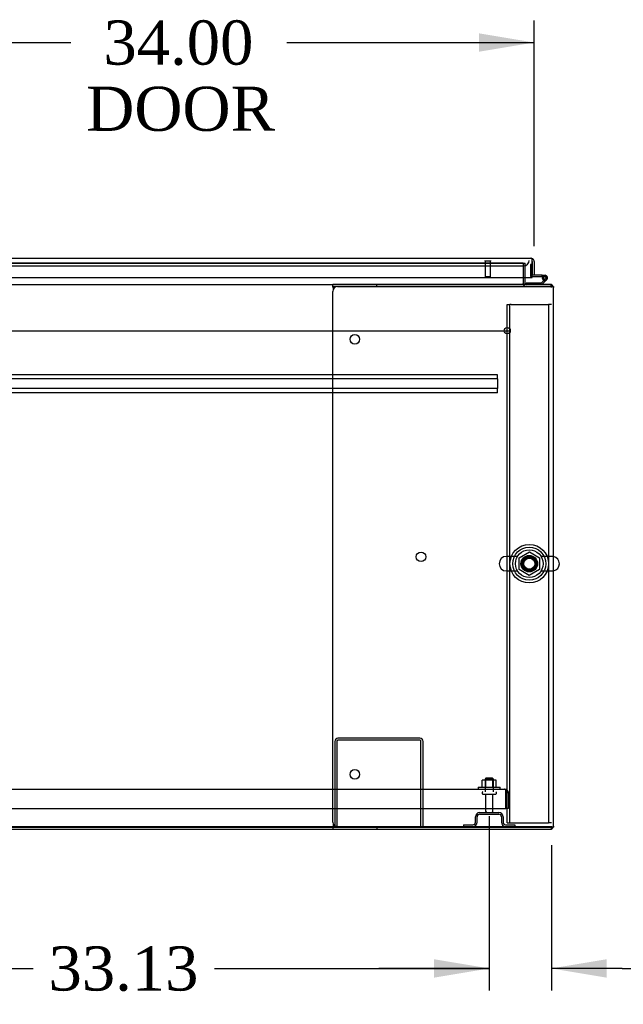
# Model space of a CAD drawing. Header units: inches. Extents: x 2 to 538, y -2 to 358.
# Tile 4 of 24: x 161 to 189, y 44 to 88. Entities that reach past the tile are written whole.
import ezdxf
from ezdxf.enums import TextEntityAlignment as Align
from ezdxf.lldxf.tags import DXFTag

# ---------------------------------------------------------------- set-up
doc = ezdxf.new("R2010")
doc.units = ezdxf.units.IN
doc.header["$MEASUREMENT"] = 0
for name, color, linetype in [('COM41309', 7, 'Continuous'), ('COM43135', 7, 'Continuous'), ('COM50521', 7, 'Continuous'), ('COM50570', 7, 'Continuous'), ('COM50800-2', 7, 'Continuous'), ('COM52265-5', 7, 'Continuous'), ('COM54746-68', 7, 'Continuous'), ('COM54928-6', 7, 'Continuous'), ('COM55702-64', 7, 'Continuous'), ('COM70108-4', 7, 'Continuous'), ('COM70219', 7, 'Continuous'), ('COM71154-4', 7, 'Continuous'), ('COM71156-4', 7, 'Continuous'), ('Default', 7, 'Continuous'), ('NTS166105', 7, 'Continuous'), ('NTS166905', 7, 'Continuous'), ('SCS00680', 7, 'Continuous'), ('STD21878', 7, 'Continuous'), ('STD26094', 7, 'Continuous'), ('WAF25059', 7, 'Continuous'), ('WAF25362', 7, 'Continuous'), ('WAM254785', 7, 'Continuous')]:
    doc.layers.add(name, color=color, linetype=linetype)
doc.styles.add('SEACAD_Times_New_Roman', font='times.ttf')
tags = doc.linetypes.add('CENTER2', pattern=[1.125, 0.75, -0.125, 0.125, -0.125]).pattern_tags.tags
tags[10:11] = [DXFTag(74, 4), DXFTag(75, 0), DXFTag(340, '0'), DXFTag(46, 0.0), DXFTag(50, 0.0), DXFTag(44, 0.0), DXFTag(45, 0.0)]
tags[8:9] = [DXFTag(74, 4), DXFTag(75, 0), DXFTag(340, '0'), DXFTag(46, 0.0), DXFTag(50, 0.0), DXFTag(44, 0.0), DXFTag(45, 0.0)]
tags[6:7] = [DXFTag(74, 4), DXFTag(75, 0), DXFTag(340, '0'), DXFTag(46, 0.0), DXFTag(50, 0.0), DXFTag(44, 0.0), DXFTag(45, 0.0)]
tags[4:5] = [DXFTag(74, 4), DXFTag(75, 0), DXFTag(340, '0'), DXFTag(46, 0.0), DXFTag(50, 0.0), DXFTag(44, 0.0), DXFTag(45, 0.0)]
tags = doc.linetypes.add('HIDDEN2', pattern=[0.1875, 0.125, -0.0625]).pattern_tags.tags
tags[6:7] = [DXFTag(74, 4), DXFTag(75, 0), DXFTag(340, '0'), DXFTag(46, 0.0), DXFTag(50, 0.0), DXFTag(44, 0.0), DXFTag(45, 0.0)]
tags[4:5] = [DXFTag(74, 4), DXFTag(75, 0), DXFTag(340, '0'), DXFTag(46, 0.0), DXFTag(50, 0.0), DXFTag(44, 0.0), DXFTag(45, 0.0)]
doc.dimstyles.new('HAMMOND_(STH_-_540x360)', dxfattribs={"dimtxt": 2, "dimasz": 2.5, "dimexe": 1, "dimexo": 1, "dimgap": 0.5, "dimtad": 0, "dimtih": 1, "dimtoh": 1, "dimzin": 0, "dimdsep": 46, "dimtxsty": 'SEACAD_Times_New_Roman', "dimblk1": '_SE_FILLED', "dimblk2": '_SE_FILLED', "dimsah": 1, "dimcen": 1, "dimadec": 0, "dimazin": 0, "dimtfac": 0.8, "dimtofl": 0, "dimtmove": 0, "dimatfit": 3, "dimfxl": 1, "dimtolj": 1, "dimtzin": 0, "dimarcsym": 0})

# ---------------------------------------------------------------- blocks, each defined once
blk = doc.blocks.new('SEANNOT_GROUP6')
at = {"layer": 'Default', "color": 7, "linetype": 'CENTER2'}
blk.add_line((115.461, 74.288), (183.472, 74.288), dxfattribs=at)
blk = doc.blocks.new('SE1')
at = {"layer": 'COM41309', "color": 7, "linetype": 'HIDDEN2'}
for p, q in [((183.403, 75.478), (183.528, 75.478)), ((183.403, 51.978), (183.403, 75.478)), ((183.528, 51.978), (183.528, 75.478)), ((183.588, 75.478), (183.528, 75.478)), ((183.588, 75.478), (185.218, 75.478)), ((185.218, 75.478), (185.278, 75.478)), ((185.278, 75.478), (185.278, 51.978)), ((185.403, 75.478), (185.278, 75.478)), ((183.403, 51.978), (183.528, 51.978)), ((183.528, 51.978), (183.588, 51.978)), ((183.588, 51.978), (185.218, 51.978)), ((185.218, 51.978), (185.278, 51.978)), ((185.403, 51.978), (185.278, 51.978))]:
    blk.add_line(p, q, dxfattribs=at)
blk.add_circle((184.403, 63.728), 0.375, dxfattribs=at)
at = {"layer": 'COM43135', "color": 7, "linetype": 'HIDDEN2'}
for p, q in [((115.65, 53.507), (183.28, 53.507)), ((183.28, 53.507), (183.28, 53.507)), ((183.28, 53.507), (183.28, 53.507)), ((183.28, 53.507), (183.28, 53.507)), ((183.34, 53.322), (183.34, 53.471)), ((183.34, 53.404), (183.389, 53.471)), ((183.34, 53.322), (183.34, 53.404)), ((183.34, 52.632), (183.34, 53.322)), ((183.34, 53.322), (183.34, 53.322)), ((183.34, 53.322), (183.34, 52.632)), ((183.465, 53.322), (183.465, 52.632)), ((115.59, 52.632), (183.34, 52.632)), ((183.465, 52.632), (183.34, 52.632))]:
    blk.add_line(p, q, dxfattribs=at)
for start, end in [(89.9411, 90), (53.806, 89.8792), (0, 53.806)]:
    blk.add_arc((183.28, 53.322), 0.185, start, end, dxfattribs=at)
blk.add_open_spline([(183.34, 53.471), (183.33, 53.483), (183.32, 53.492), (183.305, 53.501), (183.3, 53.503), (183.29, 53.506), (183.285, 53.507), (183.28, 53.507)], degree=3, knots=[0, 0, 0, 0, 0.5, 0.5, 0.75, 0.75, 1, 1, 1, 1], dxfattribs=at)
at = {"layer": 'COM50521', "color": 7, "linetype": 'HIDDEN2'}
for p, q in [((179.447, 55.82), (175.733, 55.82)), ((175.59, 55.677), (175.59, 51.82)), ((175.685, 55.677), (175.685, 51.82)), ((179.447, 55.725), (175.733, 55.725)), ((179.495, 51.82), (179.495, 55.677)), ((179.59, 51.82), (179.59, 55.677)), ((175.685, 51.82), (175.59, 51.82)), ((179.495, 51.82), (179.59, 51.82))]:
    blk.add_line(p, q, dxfattribs=at)
for centre, radius, start, end in [((175.733, 55.677), 0.143, 90, 180), ((179.447, 55.677), 0.143, 0, 90), ((175.733, 55.677), 0.048, 90, 180), ((179.447, 55.677), 0.048, 0, 90)]:
    blk.add_arc(centre, radius, start, end, dxfattribs=at)
at = {"layer": 'COM50570', "color": 7, "linetype": 'HIDDEN2'}
for p, q in [((182.965, 72.288), (115.965, 72.288)), ((182.965, 72.1), (115.965, 72.1)), ((182.965, 72.245), (182.965, 72.288)), ((182.965, 72.143), (182.965, 72.245)), ((182.965, 72.1), (182.965, 72.143)), ((182.965, 72.1), (182.965, 71.663)), ((182.965, 71.663), (115.965, 71.663)), ((182.965, 71.475), (115.965, 71.475)), ((182.965, 71.62), (182.965, 71.663)), ((182.965, 71.518), (182.965, 71.62)), ((182.965, 71.475), (182.965, 71.518))]:
    blk.add_line(p, q, dxfattribs=at)
at = {"layer": 'COM50800-2', "color": 7, "linetype": 'HIDDEN2'}
for p, q in [((113.53, 51.82), (185.403, 51.82)), ((185.403, 51.703), (185.403, 51.79)), ((185.355, 51.695), (185.403, 51.695))]:
    blk.add_line(p, q, dxfattribs=at)
at = {"layer": 'COM50800-2', "color": 7, "linetype": 'Continuous'}
for p, q in [((123.435, 51.695), (175.498, 51.695)), ((185.403, 51.695), (185.403, 51.703))]:
    blk.add_line(p, q, dxfattribs=at)
at = {"layer": 'COM52265-5', "color": 7, "linetype": 'HIDDEN2'}
for p, q in [((184.123, 77.35), (184.218, 77.35)), ((184.218, 76.695), (184.218, 77.35)), ((185.489, 76.288), (185.498, 76.288)), ((185.489, 51.79), (185.498, 51.79))]:
    blk.add_line(p, q, dxfattribs=at)
at = {"layer": 'COM52265-5', "color": 7, "linetype": 'Continuous'}
for p, q in [((184.218, 76.431), (184.218, 76.695)), ((185.498, 76.288), (185.498, 76.24)), ((185.498, 51.838), (185.498, 51.79))]:
    blk.add_line(p, q, dxfattribs=at)
for radius, end in [(0.143, 199.6129), (0.048, 270)]:
    blk.add_arc((184.266, 76.431), radius, 180, end, dxfattribs=at)
at = {"layer": 'COM52265-5', "color": 7, "linetype": 'HIDDEN2'}
blk.add_arc((184.266, 76.431), 0.143, 199.6129, 270, dxfattribs=at)
at = {"layer": 'COM54746-68', "color": 7, "linetype": 'HIDDEN2'}
for p, q in [((184.466, 77.286), (184.466, 76.761)), ((184.528, 77.286), (184.466, 77.286)), ((184.256, 76.384), (184.256, 76.383)), ((184.491, 76.736), (184.528, 76.736)), ((185.053, 76.686), (184.991, 76.692)), ((185.005, 76.736), (185.108, 76.736)), ((185.045, 76.681), (185.053, 76.681)), ((185.144, 76.64), (185.123, 76.619))]:
    blk.add_line(p, q, dxfattribs=at)
at = {"layer": 'COM54746-68', "color": 7, "linetype": 'Continuous'}
for p, q in [((184.528, 77.286), (184.528, 77.286)), ((184.528, 76.798), (184.528, 76.8)), ((184.991, 76.798), (184.528, 76.798)), ((184.991, 76.736), (184.991, 76.798)), ((184.991, 76.798), (185.108, 76.798)), ((184.256, 76.445), (184.256, 76.384)), ((184.949, 76.445), (184.256, 76.445)), ((184.528, 76.736), (184.991, 76.736)), ((185.123, 76.619), (184.949, 76.445)), ((184.975, 76.383), (185.187, 76.595)), ((184.991, 76.736), (185.005, 76.736)), ((184.991, 76.681), (185.045, 76.681)), ((185.045, 76.694), (185.045, 76.669)), ((185.12, 76.744), (185.095, 76.744)), ((185.095, 76.619), (185.12, 76.619)), ((185.17, 76.669), (185.17, 76.694))]:
    blk.add_line(p, q, dxfattribs=at)
at = {"layer": 'COM54746-68', "color": 7, "linetype": 'HIDDEN2'}
for centre, radius, start, end in [((184.491, 76.761), 0.025, 180, 270), ((185.108, 76.681), 0.055, 311.1959, 180), ((185.108, 76.681), 0.055, 180, 311.1959), ((185.108, 76.681), 0.117, 252.9726, 312.392)]:
    blk.add_arc(centre, radius, start, end, dxfattribs=at)
at = {"layer": 'COM54746-68', "color": 7, "linetype": 'Continuous'}
for centre, radius, start, end in [((185.108, 76.681), 0.117, 312.392, 180), ((185.108, 76.681), 0.117, 180, 252.9726), ((185.095, 76.694), 0.05, 90, 180), ((185.095, 76.669), 0.05, 180, 270), ((185.12, 76.694), 0.05, 0, 90), ((185.12, 76.669), 0.05, 270, 0)]:
    blk.add_arc(centre, radius, start, end, dxfattribs=at)
at = {"layer": 'COM54928-6', "color": 7, "linetype": 'Continuous'}
for p, q in [((175.498, 76.288), (175.498, 76.383)), ((177.498, 76.383), (175.498, 76.383)), ((177.498, 76.288), (177.498, 76.383)), ((185.355, 76.383), (177.498, 76.383)), ((175.498, 76.288), (175.498, 76.278)), ((177.498, 76.288), (175.498, 76.288)), ((175.498, 52.01), (175.498, 76.068)), ((175.509, 76.24), (175.522, 76.168)), ((175.718, 76.288), (185.355, 76.288)), ((185.355, 76.288), (177.498, 76.288)), ((185.489, 76.288), (185.355, 76.288)), ((185.355, 76.288), (185.355, 76.288)), ((185.355, 76.288), (185.489, 76.288)), ((185.498, 51.838), (185.498, 76.24)), ((175.498, 51.8), (175.498, 51.79)), ((175.498, 51.79), (175.498, 51.695)), ((175.498, 51.79), (177.498, 51.79)), ((175.522, 51.91), (175.509, 51.838)), ((185.355, 51.79), (175.718, 51.79)), ((177.498, 51.79), (177.498, 51.695)), ((177.498, 51.79), (185.355, 51.79)), ((185.489, 51.79), (185.355, 51.79)), ((185.355, 51.79), (185.355, 51.79)), ((185.355, 51.79), (185.489, 51.79)), ((175.498, 51.695), (177.498, 51.695)), ((177.498, 51.695), (185.355, 51.695))]:
    blk.add_line(p, q, dxfattribs=at)
for centre in [(176.498, 73.898), (179.498, 64.039), (176.498, 54.18)]:
    blk.add_circle(centre, 0.218, dxfattribs=at)
for centre, radius, start, end in [((185.355, 76.24), 0.143, 19.6129, 90), ((175.718, 76.068), 0.22, 90, 180), ((175.19, 76.171), 0.326, 12.3258, 19.284), ((185.355, 76.24), 0.143, 0, 19.6129), ((175.718, 52.01), 0.22, 180, 270), ((175.19, 51.908), 0.326, 340.716, 347.6742), ((185.355, 51.838), 0.143, 270, 340.3871), ((185.355, 51.838), 0.143, 340.3871, 0)]:
    blk.add_arc(centre, radius, start, end, dxfattribs=at)
for centre, start_param, end_param in [((185.355, 76.24), 3.141593, 3.483903), ((185.355, 51.838), 2.799282, 3.141593)]:
    blk.add_ellipse(centre, major_axis=(-0.143, 0), ratio=0.99836, start_param=start_param, end_param=end_param, dxfattribs=at)
at = {"layer": 'COM55702-64', "color": 7, "linetype": 'HIDDEN2'}
for p, q in [((181.965, 52.008), (181.965, 52.258)), ((182.037, 52.008), (182.037, 52.258)), ((182.152, 52.445), (183.027, 52.445)), ((182.152, 52.373), (183.027, 52.373)), ((183.143, 52.258), (183.143, 52.008)), ((183.215, 52.258), (183.215, 52.008)), ((181.427, 51.892), (181.849, 51.892)), ((181.427, 51.892), (181.427, 51.82)), ((183.33, 51.892), (183.752, 51.892)), ((183.752, 51.892), (183.752, 51.82))]:
    blk.add_line(p, q, dxfattribs=at)
for centre, radius, start, end in [((182.152, 52.258), 0.188, 90, 180), ((182.152, 52.258), 0.116, 90, 180), ((183.027, 52.258), 0.188, 0, 90), ((183.027, 52.258), 0.116, 0, 90), ((181.849, 52.008), 0.188, 270, 0), ((181.849, 52.008), 0.116, 270, 0), ((183.33, 52.008), 0.188, 180, 270), ((183.33, 52.008), 0.116, 180, 270)]:
    blk.add_arc(centre, radius, start, end, dxfattribs=at)
at = {"layer": 'COM70108-4', "color": 7, "linetype": 'HIDDEN2'}
for q in [(151.083, 77.352), (184.123, 77.35)]:
    blk.add_line((184.123, 77.352), q, dxfattribs=at)
blk.add_circle((184.403, 63.728), 0.344, dxfattribs=at)
at = {"layer": 'COM70219', "color": 7, "linetype": 'HIDDEN2'}
for p, q in [((151.343, 77.225), (183.903, 77.225)), ((183.903, 77.225), (184.153, 77.225))]:
    blk.add_line(p, q, dxfattribs=at)
blk.add_arc((184.153, 77.475), 0.25, 270, 0, dxfattribs=at)
at = {"layer": 'COM71154-4', "color": 7, "linetype": 'Continuous'}
for p, q in [((150.766, 77.57), (184.48, 77.57)), ((184.48, 77.57), (184.48, 77.57)), ((184.48, 77.57), (184.48, 77.57)), ((184.48, 77.57), (184.48, 77.57)), ((184.528, 77.427), (184.528, 77.541)), ((184.528, 77.49), (184.567, 77.541)), ((184.528, 77.427), (184.528, 77.49)), ((184.528, 76.695), (184.528, 77.427)), ((184.528, 77.427), (184.528, 77.427)), ((184.528, 77.427), (184.528, 76.8)), ((184.623, 77.427), (184.623, 76.8)), ((184.623, 76.8), (184.528, 76.8)), ((150.718, 76.695), (184.528, 76.695))]:
    blk.add_line(p, q, dxfattribs=at)
for start, end in [(89.9238, 90), (52.4964, 89.8439), (0, 52.4964)]:
    blk.add_arc((184.48, 77.427), 0.143, start, end, dxfattribs=at)
blk.add_open_spline([(184.528, 77.541), (184.52, 77.55), (184.512, 77.557), (184.5, 77.565), (184.496, 77.567), (184.488, 77.569), (184.484, 77.57), (184.48, 77.57)], degree=3, knots=[0, 0, 0, 0, 0.5, 0.5, 0.75, 0.75, 1, 1, 1, 1], dxfattribs=at)
at = {"layer": 'COM71156-4', "color": 7, "linetype": 'HIDDEN2'}
for p, q in [((151.083, 77.35), (184.123, 77.35)), ((184.123, 77.35), (184.123, 76.695)), ((185.355, 76.383), (185.403, 76.383)), ((185.403, 76.24), (185.403, 76.375)), ((185.403, 51.79), (185.403, 51.838))]:
    blk.add_line(p, q, dxfattribs=at)
at = {"layer": 'COM71156-4', "color": 7, "linetype": 'Continuous'}
for p, q in [((123.435, 76.383), (175.498, 76.383)), ((184.123, 76.695), (184.123, 76.431)), ((184.123, 76.383), (184.123, 76.431)), ((185.403, 76.375), (185.403, 76.383)), ((123.435, 51.79), (175.498, 51.79))]:
    blk.add_line(p, q, dxfattribs=at)
at = {"layer": 'NTS166105', "color": 7, "linetype": 'HIDDEN2'}
for p, q in [((182.435, 53.923), (182.274, 53.923)), ((182.274, 53.603), (182.274, 53.923)), ((182.744, 53.923), (182.435, 53.923)), ((182.435, 53.603), (182.435, 53.923)), ((182.906, 53.923), (182.744, 53.923)), ((182.744, 53.603), (182.744, 53.923)), ((182.906, 53.603), (182.906, 53.923))]:
    blk.add_line(p, q, dxfattribs=at)
at = {"layer": 'NTS166905', "color": 7, "linetype": 'HIDDEN2'}
for p, q in [((183.938, 63.991), (184.407, 64.265)), ((184.407, 64.265), (184.868, 63.991)), ((183.938, 63.465), (183.938, 63.991)), ((184.868, 63.991), (184.868, 63.465)), ((184.403, 63.193), (183.938, 63.465)), ((184.868, 63.465), (184.403, 63.193))]:
    blk.add_line(p, q, dxfattribs=at)
blk.add_circle((184.403, 63.728), 0.263, dxfattribs=at)
at = {"layer": 'SCS00680', "color": 7, "linetype": 'HIDDEN2'}
for p, q in [((183.873, 64.059), (183.367, 64.059)), ((185.438, 64.059), (184.933, 64.059)), ((183.367, 63.397), (183.873, 63.397)), ((184.933, 63.397), (185.438, 63.397))]:
    blk.add_line(p, q, dxfattribs=at)
for radius in [0.625, 0.312, 0.252]:
    blk.add_circle((184.403, 63.728), radius, dxfattribs=at)
for centre, start, end in [((183.367, 63.728), 90, 270), ((185.438, 63.728), 79.6868, 90), ((185.438, 63.728), 270, 280.3132)]:
    blk.add_arc(centre, 0.331, start, end, dxfattribs=at)
at = {"layer": 'SCS00680', "color": 7, "linetype": 'Continuous'}
blk.add_arc((185.438, 63.728), 0.331, 280.3132, 79.6868, dxfattribs=at)
at = {"layer": 'STD21878', "color": 7, "linetype": 'HIDDEN2'}
for p, q in [((182.387, 77.475), (182.387, 77.444)), ((182.668, 77.444), (182.387, 77.444)), ((182.403, 77.444), (182.403, 76.725)), ((182.653, 76.725), (182.653, 77.444)), ((182.668, 77.444), (182.668, 77.475)), ((182.653, 76.725), (182.403, 76.725))]:
    blk.add_line(p, q, dxfattribs=at)
blk.add_circle((183.403, 74.288), 0.141, dxfattribs=at)
at = {"layer": 'STD26094', "color": 7, "linetype": 'HIDDEN2'}
for p, q in [((182.44, 54.007), (182.402, 53.97)), ((182.74, 54.007), (182.44, 54.007)), ((182.777, 53.97), (182.74, 54.007)), ((182.402, 53.97), (182.777, 53.97)), ((182.402, 53.97), (182.402, 53.382)), ((182.777, 53.382), (182.777, 53.97)), ((182.265, 53.352), (182.265, 53.312)), ((182.295, 53.282), (182.885, 53.282)), ((182.425, 53.282), (182.425, 52.505)), ((182.755, 52.505), (182.755, 53.282)), ((182.915, 53.312), (182.915, 53.352))]:
    blk.add_line(p, q, dxfattribs=at)
for centre, radius, start, end in [((182.295, 53.352), 0.03, 90, 180), ((182.295, 53.312), 0.03, 180, 270), ((182.885, 53.352), 0.03, 0, 90), ((182.885, 53.312), 0.03, 270, 0), ((182.485, 52.505), 0.06, 180, 270), ((182.695, 52.505), 0.06, 270, 0)]:
    blk.add_arc(centre, radius, start, end, dxfattribs=at)
at = {"layer": 'WAF25059', "color": 7, "linetype": 'HIDDEN2'}
for p, q in [((182.09, 53.603), (183.09, 53.603)), ((182.09, 53.603), (182.09, 53.507)), ((183.09, 53.507), (183.09, 53.603))]:
    blk.add_line(p, q, dxfattribs=at)
at = {"layer": 'WAF25362', "color": 7, "linetype": 'HIDDEN2'}
for radius in [0.875, 0.344]:
    blk.add_circle((184.403, 63.728), radius, dxfattribs=at)
at = {"layer": 'WAM254785', "color": 7, "linetype": 'HIDDEN2'}
for radius in [0.75, 0.312]:
    blk.add_circle((184.403, 63.728), radius, dxfattribs=at)
blk = doc.blocks.new('DMBLK4646')
at = {"layer": 'Default', "linetype": 'Continuous'}
for points in [[(151.965, 44.967), (151.965, 45.801), (149.465, 45.384)], [(180.09, 44.967), (182.59, 45.384), (180.09, 45.801)]]:
    blk.add_hatch(color=7, dxfattribs=at).paths.add_polyline_path(points)
at = {"layer": 'Default', "color": 7, "linetype": 'Continuous'}
for p, q in [((149.465, 52.282), (149.465, 44.384)), ((182.59, 52.282), (182.59, 44.384)), ((149.465, 45.384), (161.915, 45.384)), ((170.139, 45.384), (182.59, 45.384))]:
    blk.add_line(p, q, dxfattribs=at)
at = {"layer": 'Default', "color": 7, "linetype": 'Continuous', "style": 'SEACAD_Times_New_Roman'}
blk.add_text('33.13', height=2, dxfattribs=at).set_placement((162.615, 46.384), align=Align.TOP_LEFT)
blk = doc.blocks.new('_SE_FILLED')
at = {"color": 0}
blk.add_line((0, 0), (-1, 0), dxfattribs=at)
blk.add_solid([(0, 0), (-1, -0.1665), (-1, 0.1665), (0, 0)], dxfattribs=at)
blk = doc.blocks.new('DMBLK4650')
at = {"layer": 'Default', "linetype": 'Continuous'}
for points in [[(180.09, 44.967), (182.59, 45.384), (180.09, 45.801)], [(187.903, 44.967), (187.903, 45.801), (185.403, 45.384)]]:
    blk.add_hatch(color=7, dxfattribs=at).paths.add_polyline_path(points)
at = {"layer": 'Default', "color": 7, "linetype": 'Continuous'}
for p, q in [((182.59, 52.282), (182.59, 44.384)), ((185.403, 50.978), (185.403, 44.384)), ((182.59, 45.384), (177.59, 45.384)), ((188.612, 45.384), (185.403, 45.384)), ((188.612, 45.384), (189.612, 45.384))]:
    blk.add_line(p, q, dxfattribs=at)
at = {"layer": 'Default', "color": 7, "linetype": 'Continuous', "style": 'SEACAD_Times_New_Roman'}
for s, p in [('2.81', (190.312, 46.384)), ('I/S', (197.02, 46.384))]:
    blk.add_text(s, height=2, dxfattribs=at).set_placement(p, align=Align.TOP_LEFT)
blk = doc.blocks.new('DMBLK4656')
at = {"layer": 'Default', "linetype": 'Continuous'}
for points in [[(153.123, 87.763), (150.623, 87.346), (153.123, 86.93)], [(182.123, 87.763), (182.123, 86.93), (184.623, 87.346)]]:
    blk.add_hatch(color=7, dxfattribs=at).paths.add_polyline_path(points)
at = {"layer": 'Default', "color": 7, "linetype": 'Continuous'}
for p, q in [((150.623, 78.061), (150.623, 88.346)), ((184.623, 78.114), (184.623, 88.346)), ((150.623, 87.346), (163.622, 87.346)), ((173.411, 87.346), (184.623, 87.346))]:
    blk.add_line(p, q, dxfattribs=at)
at = {"layer": 'Default', "color": 7, "linetype": 'Continuous', "style": 'SEACAD_Times_New_Roman'}
for s, p in [('34.00', (165.104, 88.346)), ('DOOR', (164.322, 85.346))]:
    blk.add_text(s, height=2, dxfattribs=at).set_placement(p, align=Align.TOP_LEFT)

msp = doc.modelspace()

# ---------------------------------------------------------------- block references
at = {"layer": 'Default'}
for name in ['SE1', 'SEANNOT_GROUP6']:
    msp.add_blockref(name, (0, 0), dxfattribs=at)

# ---------------------------------------------------------------- dimensions: what is measured, and where the dimension line sits
at = {"layer": 'Default', "color": 7, "linetype": 'Continuous'}
for base, p1, p2, angle, text, picture, middle in [((150.623, 87.346), (150.623, 77.061), (184.623, 77.114), 0.0885, '\\A1;<>\\PDOOR', 'DMBLK4656', (168.516, 87.346)), ((149.4645, 45.3841), (149.4645, 53.2821), (182.5898, 53.2821), 0, '\\A1;<>', 'DMBLK4646', (166.0271, 45.3841))]:
    dim = msp.add_linear_dim(base=base, p1=p1, p2=p2, angle=angle, text=text, dimstyle='HAMMOND_(STH_-_540x360)', dxfattribs=at)
    dim.commit()
    dim.dimension.update_dxf_attribs({"geometry": picture, "text_midpoint": middle, "dimtype": 161})
dim = msp.add_linear_dim(base=(182.59, 45.384), p1=(185.403, 51.978), p2=(182.59, 53.282), text='\\A1;<> I/S', dimstyle='HAMMOND_(STH_-_540x360)', override={"dimtmove": 1}, dxfattribs=at)
dim.commit()
dim.dimension.update_dxf_attribs({"geometry": 'DMBLK4650', "text_midpoint": (189.612, 45.384), "dimtype": 160})

doc.saveas('drawing.dxf')
